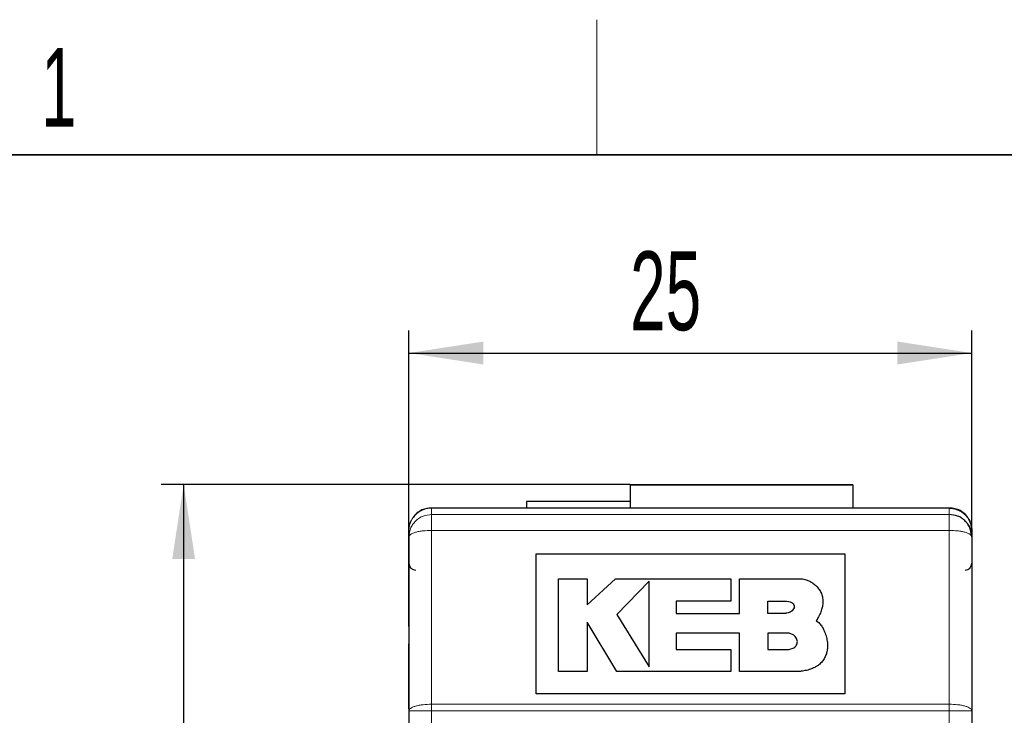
# Model space of a CAD drawing. Header units: millimetres. Extents: x 5 to 418, y 2 to 292.
# Tile 14 of 29: x 48 to 92, y 258 to 288. Entities that reach past the tile are written whole.
import ezdxf

# ---------------------------------------------------------------- set-up
doc = ezdxf.new("R2010")
doc.units = ezdxf.units.MM
doc.layers.add('SLD-0', color=7, linetype='Continuous')
doc.styles.add('SLDTEXTSTYLE0', font='TXT', dxfattribs={"width": 0.605})
doc.dimstyles.new('SLDDIMSTYLE0', dxfattribs={"dimtxt": 3.5, "dimasz": 3.302, "dimexe": 0, "dimexo": 0.0625, "dimgap": 0.875, "dimtad": 1, "dimrnd": 1e-09, "dimzin": 12, "dimdsep": 46, "dimtxsty": 'SLDTEXTSTYLE0', "dimsah": 1, "dimcen": 0.09, "dimadec": 0, "dimazin": 3, "dimtfac": 1, "dimtofl": 0, "dimtmove": 0, "dimatfit": 3, "dimfxl": 1, "dimfrac": 2, "dimtolj": 1, "dimtzin": 12, "dimarcsym": 0})
doc.dimstyles.new('SLDDIMSTYLE1', dxfattribs={"dimtxt": 3.5, "dimasz": 3.302, "dimexe": 0, "dimexo": 0.0625, "dimgap": 0.875, "dimtad": 1, "dimdec": 1, "dimrnd": 1e-09, "dimzin": 12, "dimdsep": 46, "dimtxsty": 'SLDTEXTSTYLE0', "dimsah": 1, "dimcen": 0.09, "dimadec": 0, "dimazin": 3, "dimtfac": 1, "dimtofl": 0, "dimtmove": 0, "dimatfit": 3, "dimfxl": 1, "dimfrac": 2, "dimtolj": 1, "dimtzin": 12, "dimarcsym": 0})

# ---------------------------------------------------------------- blocks, each defined once
blk = doc.blocks.new('_D')
at = {"layer": 'SLD-0', "color": 7}
for p, q in [((65.402, 263.311), (65.402, 274.699)), ((90.402, 265.53), (90.402, 274.699)), ((65.402, 273.699), (90.402, 273.699))]:
    blk.add_line(p, q, dxfattribs=at)
for points in [[(65.402, 273.699), (68.704, 273.191), (68.704, 274.207)], [(90.402, 273.699), (87.1, 274.207), (87.1, 273.191)]]:
    blk.add_solid(points, dxfattribs=at)
at = {"layer": 'SLD-0', "color": 7, "insert": (75.229, 278.211), "char_height": 3.5, "attachment_point": 1, "style": 'SLDTEXTSTYLE0'}
blk.add_mtext('25', dxfattribs=at)
blk = doc.blocks.new('_D_1')
at = {"layer": 'SLD-0', "color": 7}
for p, q in [((75.222, 267.856), (54.396, 267.856)), ((55.396, 267.856), (55.396, 162.523)), ((75.172, 162.523), (54.396, 162.523))]:
    blk.add_line(p, q, dxfattribs=at)
for points in [[(55.396, 267.856), (54.888, 264.554), (55.904, 264.554)], [(55.396, 162.523), (55.904, 165.825), (54.888, 165.825)]]:
    blk.add_solid(points, dxfattribs=at)
at = {"layer": 'SLD-0', "color": 7, "insert": (50.885, 209.174), "char_height": 3.5, "attachment_point": 1, "rotation": 90, "style": 'SLDTEXTSTYLE0'}
blk.add_mtext('105,3', dxfattribs=at)

msp = doc.modelspace()

# ---------------------------------------------------------------- linework, layer by layer
at = {"color": 7, "linetype": 'Continuous', "lineweight": 25}
for p, q in [((75.222, 267.856), (85.122, 267.856)), ((75.222, 267.856), (75.222, 267.831)), ((75.222, 267.831), (75.222, 266.811)), ((85.122, 267.831), (85.122, 267.856)), ((85.122, 267.831), (85.122, 266.811)), ((89.427, 266.811), (66.378, 266.811)), ((70.62, 267.105), (70.62, 266.811)), ((75.222, 267.105), (70.62, 267.105)), ((65.402, 265.828), (65.402, 265.53)), ((65.402, 265.53), (65.402, 257.812)), ((90.402, 265.828), (90.402, 265.53)), ((90.402, 265.53), (90.402, 257.812)), ((65.402, 265.436), (65.402, 264.561)), ((65.402, 264.561), (65.402, 264.361)), ((65.402, 263.311), (65.402, 264.361)), ((65.402, 261.561), (65.402, 263.311)), ((65.402, 261.561), (65.402, 260.782)), ((65.402, 257.906), (65.402, 260.782)), ((65.402, 257.812), (65.402, 175.811)), ((90.402, 257.812), (90.402, 175.811))]:
    msp.add_line(p, q, dxfattribs=at)
at = {"color": 7, "linetype": 'Continuous', "lineweight": 18}
for p, q in [((85.122, 267.831), (75.222, 267.831)), ((66.402, 266.811), (66.402, 266.53)), ((89.402, 266.811), (66.402, 266.811)), ((89.402, 266.53), (89.402, 266.811)), ((89.402, 266.53), (66.402, 266.53)), ((66.402, 265.823), (89.402, 265.823)), ((66.402, 265.823), (66.402, 258.104)), ((89.402, 258.104), (89.402, 265.823)), ((66.402, 258.104), (66.402, 257.812)), ((89.402, 258.104), (66.402, 258.104)), ((89.402, 257.812), (89.402, 258.104)), ((66.402, 257.812), (66.402, 175.811)), ((66.402, 257.812), (89.402, 257.812)), ((89.402, 175.811), (89.402, 257.812))]:
    msp.add_line(p, q, dxfattribs=at)
at = {"color": 7, "linetype": 'Continuous'}
for p, q in [((71.059, 264.777), (84.76, 264.777)), ((71.059, 258.56), (71.059, 264.777)), ((84.76, 264.777), (84.76, 258.56)), ((72.049, 259.55), (72.049, 263.677)), ((72.049, 263.677), (73.315, 263.677)), ((73.315, 263.677), (73.315, 262.521)), ((73.315, 262.521), (74.58, 263.677)), ((74.58, 263.677), (79.698, 263.677)), ((76.066, 263.567), (74.635, 262.081)), ((76.066, 259.77), (76.066, 263.567)), ((79.698, 263.677), (79.698, 262.686)), ((80.083, 262.136), (80.083, 263.677)), ((80.083, 263.677), (82.724, 263.677)), ((79.698, 262.686), (77.277, 262.686)), ((77.277, 262.686), (77.277, 262.136)), ((81.348, 262.136), (81.348, 262.686)), ((81.348, 262.686), (82.174, 262.686)), ((74.635, 262.081), (76.066, 259.77)), ((77.277, 262.136), (80.083, 262.136)), ((82.119, 262.136), (81.348, 262.136)), ((74.635, 259.55), (73.315, 261.751)), ((73.315, 261.751), (73.315, 259.55)), ((80.083, 261.256), (77.277, 261.256)), ((77.277, 261.256), (77.277, 260.541)), ((80.083, 259.55), (80.083, 261.256)), ((82.284, 261.256), (81.348, 261.256)), ((81.348, 261.256), (81.348, 260.541)), ((77.277, 260.541), (79.698, 260.541)), ((79.698, 260.541), (79.698, 259.55)), ((81.348, 260.541), (82.284, 260.541)), ((73.315, 259.55), (72.049, 259.55)), ((79.698, 259.55), (74.635, 259.55)), ((82.724, 259.55), (80.083, 259.55)), ((84.76, 258.56), (71.059, 258.56))]:
    msp.add_line(p, q, dxfattribs=at)
at = {"color": 7, "linetype": 'Continuous', "lineweight": 25, "flags": 128}
msp.add_lwpolyline([(65.478, 266.192), (65.479, 266.194), (65.49, 266.22)], dxfattribs=at)
at = {"color": 7, "linetype": 'Continuous', "lineweight": 25}
for centre, radius, start, end in [((89.402, 265.811), 1, 0, 30), ((65.702, 264.361), 0.3, 180, 270), ((90.102, 264.361), 0.3, 270, 0)]:
    msp.add_arc(centre, radius, start, end, dxfattribs=at)
for points, knots in [([(66.402, 266.811), (66.321, 266.807), (66.158, 266.8), (65.92, 266.711), (65.733, 266.58), (65.603, 266.437), (65.551, 266.352), (65.527, 266.311)], [0, 0, 0, 0, 0.250202, 0.50027, 0.749917, 0.881567, 1, 1, 1, 1]), ([(66.402, 266.811), (66.401, 266.811), (66.264, 266.811), (66.037, 266.765), (65.769, 266.599), (65.618, 266.442), (65.556, 266.343), (65.536, 266.311)], [0, 0, 0, 0, 0.005392, 0.428016, 0.702842, 0.905214, 1, 1, 1, 1]), ([(90.278, 266.311), (90.254, 266.352), (90.202, 266.437), (90.072, 266.58), (89.885, 266.711), (89.647, 266.8), (89.484, 266.807), (89.402, 266.811)], [0, 0, 0, 0, 0.118433, 0.250082, 0.49973, 0.749798, 1, 1, 1, 1]), ([(89.402, 266.811), (89.404, 266.811), (89.455, 266.811), (89.622, 266.798), (89.867, 266.715), (90.114, 266.536), (90.22, 266.382), (90.268, 266.311)], [0, 0, 0, 0, 0.005392, 0.158986, 0.523434, 0.782178, 1, 1, 1, 1]), ([(90.012, 266.316), (89.992, 266.333), (89.92, 266.394), (89.72, 266.494), (89.527, 266.515), (89.402, 266.53)], [0, 0, 0, 0, 0.122637, 0.429661, 1, 1, 1, 1]), ([(65.402, 265.828), (65.407, 265.91), (65.418, 266.079), (65.49, 266.232), (65.527, 266.311)], [0, 0, 0, 0, 0.482723, 1, 1, 1, 1]), ([(90.386, 265.582), (90.371, 265.704), (90.348, 265.89), (90.22, 266.11), (90.118, 266.239), (90.038, 266.297), (90.012, 266.316)], [0, 0, 0, 0, 0.427703, 0.656545, 0.889232, 1, 1, 1, 1]), ([(90.278, 266.311), (90.315, 266.232), (90.387, 266.079), (90.397, 265.91), (90.402, 265.828)], [0, 0, 0, 0, 0.517277, 1, 1, 1, 1])]:
    msp.add_open_spline(points, degree=3, knots=knots, dxfattribs=at)
at = {"color": 7, "linetype": 'Continuous', "lineweight": 18}
for points, knots in [([(66.402, 266.53), (66.277, 266.516), (66.083, 266.496), (65.85, 266.371), (65.69, 266.242), (65.561, 266.082), (65.436, 265.849), (65.416, 265.656), (65.402, 265.53)], [0, 0, 0, 0, 0.239457, 0.368361, 0.5, 0.631639, 0.760543, 1, 1, 1, 1]), ([(66.402, 266.53), (66.402, 266.517), (66.402, 266.492), (66.402, 266.336), (66.402, 266.109), (66.402, 265.916), (66.402, 265.823)], [0, 0, 0, 0, 0.243904, 0.5, 0.756096, 1, 1, 1, 1]), ([(89.402, 265.823), (89.402, 265.916), (89.402, 266.109), (89.402, 266.336), (89.402, 266.492), (89.402, 266.517), (89.402, 266.53)], [0, 0, 0, 0, 0.243904, 0.5, 0.756096, 1, 1, 1, 1]), ([(90.402, 265.53), (90.389, 265.656), (90.369, 265.85), (90.243, 266.081), (90.134, 266.224), (90.046, 266.291), (90.012, 266.316)], [0, 0, 0, 0, 0.4127498, 0.6349402, 0.8618458, 1, 1, 1, 1]), ([(65.402, 265.53), (65.416, 265.567), (65.436, 265.624), (65.561, 265.692), (65.69, 265.739), (65.85, 265.776), (66.083, 265.813), (66.277, 265.819), (66.402, 265.823)], [0, 0, 0, 0, 0.239457, 0.368361, 0.5, 0.631639, 0.760543, 1, 1, 1, 1]), ([(89.402, 265.823), (89.528, 265.819), (89.721, 265.813), (89.954, 265.776), (90.114, 265.739), (90.243, 265.692), (90.368, 265.624), (90.389, 265.567), (90.402, 265.53)], [0, 0, 0, 0, 0.239092, 0.367889, 0.499491, 0.631167, 0.760178, 1, 1, 1, 1]), ([(66.402, 258.104), (66.277, 258.1), (66.084, 258.094), (65.851, 258.058), (65.691, 258.02), (65.561, 257.973), (65.436, 257.905), (65.416, 257.849), (65.402, 257.812)], [0, 0, 0, 0, 0.2390921, 0.3678887, 0.4994907, 0.6311671, 0.760178, 1, 1, 1, 1]), ([(90.402, 257.812), (90.389, 257.849), (90.368, 257.905), (90.243, 257.973), (90.114, 258.02), (89.954, 258.058), (89.721, 258.094), (89.528, 258.1), (89.402, 258.104)], [0, 0, 0, 0, 0.239822, 0.368833, 0.500509, 0.632111, 0.760908, 1, 1, 1, 1]), ([(65.402, 257.812), (65.416, 257.812), (65.436, 257.812), (65.561, 257.812), (65.69, 257.812), (65.85, 257.812), (66.083, 257.812), (66.277, 257.812), (66.402, 257.812)], [0, 0, 0, 0, 0.2394568, 0.3683607, 0.5, 0.6316393, 0.7605432, 1, 1, 1, 1]), ([(89.402, 257.812), (89.528, 257.812), (89.722, 257.812), (89.955, 257.812), (90.115, 257.812), (90.244, 257.812), (90.369, 257.812), (90.389, 257.812), (90.402, 257.812)], [0, 0, 0, 0, 0.239457, 0.368361, 0.5, 0.631639, 0.760543, 1, 1, 1, 1])]:
    msp.add_open_spline(points, degree=3, knots=knots, dxfattribs=at)
at = {"color": 7, "linetype": 'Continuous'}
for points, knots in [([(82.724, 263.677), (82.859, 263.676), (83.01, 263.645), (83.169, 263.586), (83.327, 263.498), (83.475, 263.381), (83.604, 263.237), (83.706, 263.065), (83.771, 262.866), (83.792, 262.64), (83.772, 262.453), (83.718, 262.252), (83.627, 262.036), (83.494, 261.806), (83.541, 261.882), (83.494, 261.806)], [0, 0, 0, 0, 0.0528382, 0.1132993, 0.1797828, 0.2505887, 0.3243108, 0.4001717, 0.4783687, 0.5603895, 0.6491399, 0.722621, 0.8041934, 0.8959563, 1, 1, 1, 1]), ([(82.174, 262.686), (82.32, 262.665), (82.428, 262.608), (82.495, 262.527), (82.518, 262.432), (82.494, 262.335), (82.421, 262.245), (82.344, 262.196), (82.244, 262.159), (82.119, 262.136), (82.161, 262.142), (82.119, 262.136)], [0, 0, 0, 0, 0.146101, 0.266385, 0.370098, 0.466349, 0.565272, 0.67865, 0.76878, 0.874681, 1, 1, 1, 1]), ([(83.494, 261.806), (83.59, 261.747), (83.687, 261.643), (83.781, 261.502), (83.878, 261.297), (83.952, 261.063), (83.986, 260.873), (83.996, 260.678), (83.979, 260.483), (83.93, 260.293), (83.845, 260.113), (83.719, 259.949), (83.586, 259.832), (83.422, 259.731), (83.225, 259.649), (82.993, 259.588), (82.724, 259.55), (82.814, 259.56), (82.724, 259.55)], [0, 0, 0, 0, 0.035376, 0.08023, 0.133543, 0.204761, 0.282021, 0.342777, 0.404296, 0.465962, 0.527736, 0.59036, 0.655503, 0.71117, 0.7717, 0.838846, 0.914376, 1, 1, 1, 1]), ([(82.284, 260.541), (82.408, 260.565), (82.505, 260.609), (82.578, 260.668), (82.631, 260.748), (82.654, 260.837), (82.651, 260.929), (82.622, 261.02), (82.547, 261.129), (82.433, 261.212), (82.284, 261.256), (82.335, 261.245), (82.284, 261.256)], [0, 0, 0, 0, 0.11175, 0.206301, 0.288854, 0.373454, 0.454854, 0.53672, 0.620892, 0.737901, 0.862633, 1, 1, 1, 1])]:
    msp.add_open_spline(points, degree=3, knots=knots, dxfattribs=at)
at = {"layer": 'SLD-0', "lineweight": 18}
msp.add_line((73.75, 282.5), (73.75, 288.5), dxfattribs=at)
at = {"layer": 'SLD-0', "lineweight": 35}
msp.add_line((408, 282.5), (26, 282.5), dxfattribs=at)

# ---------------------------------------------------------------- texts
at = {"layer": 'SLD-0', "insert": (49.853, 287.243), "char_height": 3.5, "attachment_point": 2, "style": 'SLDTEXTSTYLE0'}
msp.add_mtext('1', dxfattribs=at)

# ---------------------------------------------------------------- dimensions: what is measured, and where the dimension line sits
at = {"layer": 'SLD-0', "color": 7}
dim = msp.add_linear_dim(base=(90.402, 273.699), p1=(65.402, 263.311), p2=(90.402, 265.53), dimstyle='SLDDIMSTYLE0', dxfattribs=at)
dim.commit()
dim.dimension.update_dxf_attribs({"geometry": '_D', "text_midpoint": (77.902, 273.699), "dimtype": 160})
dim = msp.add_linear_dim(base=(55.396, 162.523), p1=(75.222, 267.856), p2=(75.172, 162.523), angle=90, dimstyle='SLDDIMSTYLE1', dxfattribs=at)
dim.commit()
dim.dimension.update_dxf_attribs({"geometry": '_D_1', "text_midpoint": (55.396, 215.19), "dimtype": 160})

doc.saveas('drawing.dxf')
